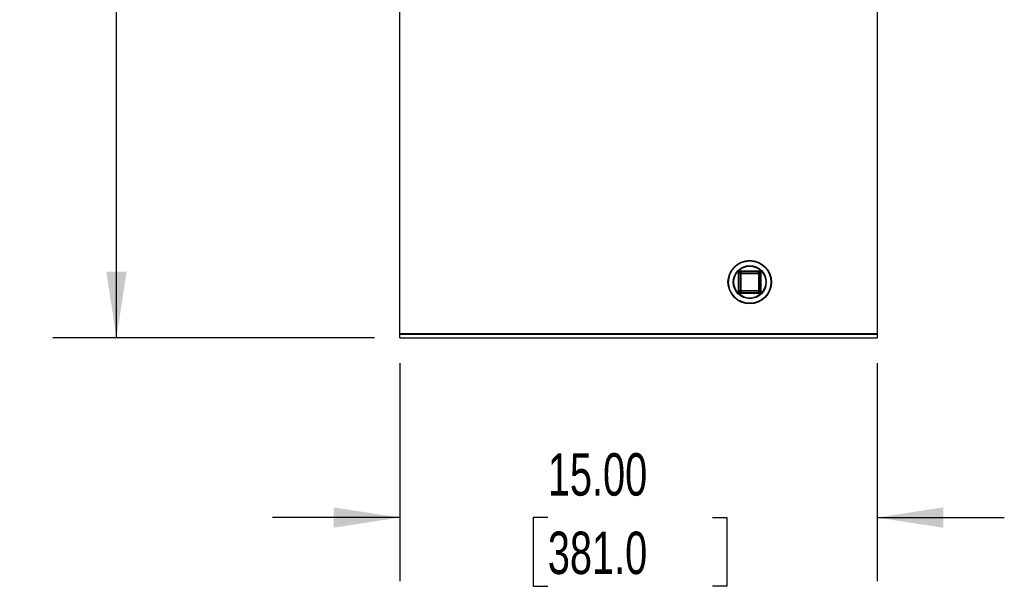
# Model space of a CAD drawing. Header units: inches. Extents: x 4 to 172, y 4 to 132.
# Tile 2 of 41: x 23 to 54, y 54 to 72. Entities that reach past the tile are written whole.
import ezdxf

# ---------------------------------------------------------------- set-up
doc = ezdxf.new("R2010")
doc.units = ezdxf.units.IN
doc.header["$LTSCALE"] = 16
doc.header["$MEASUREMENT"] = 0
doc.layers.add('DIMENSIONS', color=140, linetype='Continuous', lineweight=25)
doc.styles.add('SLDTEXTSTYLE0', font='TXT', dxfattribs={"width": 0.7})
doc.dimstyles.new('SLDDIMSTYLE0', dxfattribs={"dimtxt": 1.359375, "dimasz": 2.08, "dimexe": 0, "dimexo": 0.0625, "dimgap": 0.339844, "dimtad": 0, "dimtih": 1, "dimtoh": 1, "dimrnd": 1e-09, "dimzin": 4, "dimdsep": 46, "dimtxsty": 'SLDTEXTSTYLE0', "dimsah": 1, "dimcen": 0.09, "dimadec": 0, "dimazin": 1, "dimtfac": 1, "dimtmove": 0, "dimatfit": 0, "dimfxl": 0, "dimfrac": 2, "dimtolj": 1, "dimtzin": 12, "dimarcsym": 0})
doc.dimstyles.new('SLDDIMSTYLE1', dxfattribs={"dimtxt": 1.359375, "dimasz": 2.08, "dimexe": 0, "dimexo": 0.0625, "dimgap": 0.339844, "dimtad": 0, "dimtih": 1, "dimtoh": 1, "dimrnd": 1e-09, "dimzin": 12, "dimdsep": 46, "dimtxsty": 'SLDTEXTSTYLE0', "dimsah": 1, "dimcen": 0.09, "dimadec": 0, "dimazin": 3, "dimtfac": 1, "dimtofl": 0, "dimtmove": 0, "dimatfit": 3, "dimfxl": 0, "dimfrac": 2, "dimtolj": 1, "dimtzin": 12, "dimarcsym": 0})

# ---------------------------------------------------------------- blocks, each defined once
blk = doc.blocks.new('_D')
at = {"layer": 'DIMENSIONS'}
for p, q in [((35.258, 60.747), (35.258, 53.898)), ((50.258, 60.747), (50.258, 53.898)), ((35.258, 55.898), (31.258, 55.898)), ((39.911, 55.898), (39.455, 55.898)), ((39.455, 55.898), (39.455, 53.737)), ((45.081, 55.898), (45.538, 55.898)), ((45.538, 55.898), (45.538, 53.737)), ((50.258, 55.898), (54.258, 55.898)), ((39.455, 53.737), (39.911, 53.737)), ((45.538, 53.737), (45.081, 53.737))]:
    blk.add_line(p, q, dxfattribs=at)
for points in [[(35.258, 55.898), (33.178, 56.218), (33.178, 55.578)], [(50.258, 55.898), (52.338, 55.578), (52.338, 56.218)]]:
    blk.add_solid(points, dxfattribs=at)
at = {"layer": 'DIMENSIONS', "char_height": 1.3333, "attachment_point": 1, "style": 'SLDTEXTSTYLE0'}
for s, insert in [('15.00', (39.911, 57.921)), ('381.0', (39.911, 55.456))]:
    blk.add_mtext(s, dxfattribs=dict(at, insert=insert))
blk = doc.blocks.new('_D_1')
at = {"layer": 'DIMENSIONS'}
for p, q in [((38.099, 96.441), (24.353, 96.441)), ((26.353, 96.441), (26.353, 80.768)), ((23.768, 78.303), (23.311, 78.303)), ((23.311, 78.303), (23.311, 76.142)), ((28.938, 78.303), (29.395, 78.303)), ((29.395, 78.303), (29.395, 76.142)), ((23.311, 76.142), (23.768, 76.142)), ((29.395, 76.142), (28.938, 76.142)), ((26.353, 61.547), (26.353, 75.838)), ((34.458, 61.547), (24.353, 61.547))]:
    blk.add_line(p, q, dxfattribs=at)
for points in [[(26.353, 96.441), (26.033, 94.361), (26.673, 94.361)], [(26.353, 61.547), (26.673, 63.627), (26.033, 63.627)]]:
    blk.add_solid(points, dxfattribs=at)
at = {"layer": 'DIMENSIONS', "char_height": 1.3333, "attachment_point": 1, "style": 'SLDTEXTSTYLE0'}
for s, insert in [('34.89', (23.768, 80.326)), ('886.3', (23.768, 77.861))]:
    blk.add_mtext(s, dxfattribs=dict(at, insert=insert))

msp = doc.modelspace()

# ---------------------------------------------------------------- linework, layer by layer
for p, q in [((35.258, 61.681), (35.258, 80.412)), ((50.258, 80.412), (50.258, 61.681)), ((45.945, 63.569), (45.905, 63.569)), ((45.905, 63.024), (45.905, 63.569)), ((45.945, 63.569), (45.945, 63.024)), ((45.985, 63.569), (45.945, 63.569)), ((45.985, 63.609), (45.985, 63.649)), ((45.985, 63.649), (46.53, 63.649)), ((45.985, 63.609), (45.985, 63.569)), ((46.53, 63.609), (45.985, 63.609)), ((45.985, 63.569), (46.53, 63.569)), ((45.985, 63.024), (45.985, 63.569)), ((46.53, 63.609), (46.53, 63.649)), ((46.53, 63.569), (46.53, 63.609)), ((46.53, 63.569), (46.53, 63.024)), ((46.57, 63.569), (46.53, 63.569)), ((46.57, 63.024), (46.57, 63.569)), ((46.57, 63.569), (46.61, 63.569)), ((46.61, 63.569), (46.61, 63.024)), ((45.945, 63.024), (45.905, 63.024)), ((45.945, 63.024), (45.985, 63.024)), ((45.985, 63.024), (45.985, 62.984)), ((46.53, 63.024), (45.985, 63.024)), ((45.985, 62.984), (46.53, 62.984)), ((45.985, 62.984), (45.985, 62.944)), ((46.53, 62.944), (45.985, 62.944)), ((46.53, 62.984), (46.53, 63.024)), ((46.53, 63.024), (46.57, 63.024)), ((46.53, 62.984), (46.53, 62.944)), ((46.61, 63.024), (46.57, 63.024)), ((35.258, 61.681), (50.258, 61.681)), ((35.258, 61.651), (35.258, 61.681)), ((50.258, 61.651), (35.258, 61.651)), ((35.258, 61.547), (35.258, 61.651)), ((50.258, 61.681), (50.258, 61.651)), ((50.258, 61.651), (50.258, 61.547)), ((35.258, 61.547), (50.258, 61.547))]:
    msp.add_line(p, q)
for radius in [0.686, 0.666, 0.52, 0.5]:
    msp.add_circle((46.258, 63.297), radius)
for centre, start, end in [((45.985, 63.569), 90, 180), ((46.53, 63.569), 0, 90), ((45.985, 63.024), 180, 270), ((46.53, 63.024), 270, 0)]:
    msp.add_arc(centre, 0.04, start, end)
for points in [[(45.905, 63.569), (45.905, 63.571), (45.905, 63.574), (45.906, 63.579), (45.906, 63.584), (45.908, 63.589), (45.909, 63.594), (45.912, 63.602), (45.918, 63.613), (45.928, 63.626), (45.941, 63.636), (45.954, 63.643), (45.965, 63.647), (45.975, 63.649), (45.982, 63.649), (45.985, 63.649)], [(46.53, 63.649), (46.532, 63.649), (46.535, 63.649), (46.54, 63.649), (46.545, 63.648), (46.55, 63.647), (46.555, 63.645), (46.563, 63.642), (46.574, 63.636), (46.587, 63.626), (46.597, 63.613), (46.604, 63.601), (46.608, 63.589), (46.61, 63.579), (46.61, 63.573), (46.61, 63.569)], [(45.985, 62.944), (45.983, 62.944), (45.98, 62.944), (45.975, 62.945), (45.97, 62.945), (45.965, 62.947), (45.96, 62.948), (45.952, 62.951), (45.941, 62.957), (45.928, 62.967), (45.918, 62.98), (45.911, 62.993), (45.907, 63.004), (45.905, 63.014), (45.905, 63.021), (45.905, 63.024)], [(46.61, 63.024), (46.61, 63.022), (46.61, 63.019), (46.61, 63.014), (46.609, 63.009), (46.608, 63.004), (46.606, 62.999), (46.603, 62.991), (46.597, 62.98), (46.587, 62.967), (46.574, 62.957), (46.562, 62.95), (46.55, 62.946), (46.54, 62.944), (46.533, 62.944), (46.53, 62.944)]]:
    msp.add_open_spline(points, degree=3, knots=[0, 0, 0, 0, 0.040276, 0.080243, 0.120059, 0.159884, 0.199878, 0.240199, 0.370044, 0.500057, 0.629903, 0.759916, 0.840121, 0.919722, 1, 1, 1, 1])

# ---------------------------------------------------------------- dimensions: what is measured, and where the dimension line sits
at = {"layer": 'DIMENSIONS'}
dim = msp.add_linear_dim(base=(26.353, 96.441), p1=(35.258, 61.547), p2=(38.899, 96.441), angle=90, dimstyle='SLDDIMSTYLE1', dxfattribs=at)
dim.commit()
dim.dimension.update_dxf_attribs({"geometry": '_D_1', "text_midpoint": (26.353, 78.303), "dimtype": 160})
dim = msp.add_linear_dim(base=(50.258, 55.898), p1=(35.258, 61.547), p2=(50.258, 61.547), dimstyle='SLDDIMSTYLE0', dxfattribs=at)
dim.commit()
dim.dimension.update_dxf_attribs({"geometry": '_D', "text_midpoint": (42.496, 55.898), "dimtype": 160})

doc.saveas('drawing.dxf')
